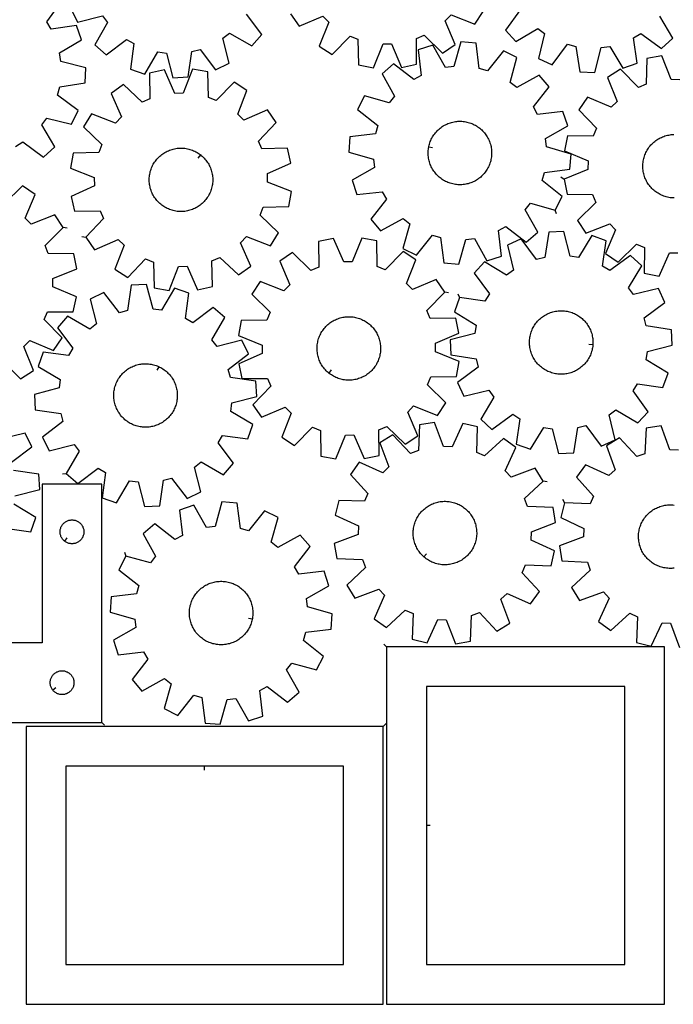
# Model space of a CAD drawing. Header units: millimetres. Extents: x 7 to 1243, y 7 to 1652.
# Tile 2 of 14: x 284 to 778, y 7 to 751. Entities that reach past the tile are written whole.
import ezdxf

# ---------------------------------------------------------------- set-up
doc = ezdxf.new("R2010")
doc.units = ezdxf.units.MM
doc.layers.add('CUT', color=7, linetype='CONTINUOUS', true_color=0x000000)
doc.layers.add('LEADIN', color=1, linetype='CONTINUOUS', true_color=0xff0000)

msp = doc.modelspace()

# ---------------------------------------------------------------- linework, layer by layer
at = {"layer": 'CUT'}
for points in [[(280.697165, 654.937399), (286.210251, 658.246262), (301.819994, 646.766788), (310.363207, 654.519142), (300.449271, 671.167153), (304.27645, 676.333911), (323.090977, 671.70185), (328.017179, 682.133437), (312.486979, 693.720295), (314.045599, 699.958355), (333.200568, 702.878896), (333.75979, 714.401602), (314.977657, 719.163312), (314.030432, 725.522986), (330.609673, 735.551504), (326.716778, 746.411101), (307.542122, 743.622736), (304.233259, 749.135822), (315.712733, 764.745565)], [(322.509952, 759.189176), (327.561821, 748.817865), (346.319014, 753.676891), (350.208335, 748.556747), (340.496251, 731.790178), (349.132498, 724.141603), (364.602416, 735.808824), (370.155074, 732.566807), (367.598567, 713.359863), (378.504401, 709.598449), (388.33189, 726.297638), (394.702543, 725.427315), (399.690818, 706.704079), (411.205926, 707.402469), (413.894839, 726.591324), (420.113613, 728.225194), (431.88725, 712.83611), (442.258561, 717.887979), (437.399535, 736.645172), (442.519679, 740.534493), (459.286248, 730.822409), (466.934823, 739.458656), (455.267602, 754.928574)], [(488.488193, 755.208608), (495.004355, 745.688886), (512.847797, 753.242295), (517.444974, 748.746891), (510.292849, 730.73885), (519.956037, 724.437401), (533.550664, 738.244231), (539.518218, 735.850282), (539.801895, 716.476023), (551.140977, 714.352185), (558.417129, 732.310471), (564.846555, 732.382435), (572.522846, 714.591511), (583.811549, 716.96862), (583.661499, 736.344375), (589.573974, 738.871296), (603.474234, 725.372215), (612.993956, 731.888377), (605.440548, 749.731819), (609.935951, 754.328996), (627.943992, 747.176871), (634.245441, 756.840059)], [(662.462031, 758.343886), (650.983141, 742.733713), (658.735814, 734.190791), (675.383455, 744.10535), (680.550356, 740.278364), (675.918999, 721.463663), (686.35077, 716.537852), (697.937047, 732.068486), (704.175165, 730.510099), (707.096424, 711.355239), (718.61915, 710.796449), (723.380158, 729.57876), (729.739796, 730.526223), (739.768934, 713.947357), (750.628385, 717.840658), (747.839303, 737.01521), (753.352265, 740.32428), (768.962438, 728.84539), (777.50536, 736.598064), (767.590801, 753.245704)], [(782.753189, 705.324285), (776.323774, 705.397147), (769.050129, 723.356449), (757.710751, 721.234195), (757.424368, 701.859975), (751.45648, 699.46686), (737.863781, 713.275588), (728.199713, 706.975488), (735.349323, 688.966449), (730.751519, 684.471687), (712.909132, 692.027588), (706.39164, 682.508776), (719.88878, 668.606631), (717.361033, 662.694509), (697.985299, 662.847265), (695.606614, 651.558894), (713.396465, 643.880118), (713.323603, 637.450703), (695.364302, 630.177058), (697.486556, 618.837679), (716.860776, 618.551297), (719.253891, 612.583409), (705.445163, 598.99071), (711.745262, 589.326642), (729.754301, 596.476252), (734.249063, 591.878448), (726.693163, 574.036061), (736.211974, 567.518569), (750.114119, 581.015709), (756.026241, 578.487962), (755.873486, 559.112228), (767.161857, 556.733543), (774.840633, 574.523394), (781.270048, 574.450532)], [(778.356665, 615.927878), (777.37827, 615.965804), (776.402236, 616.043607), (775.430188, 616.161155), (774.463744, 616.318254), (773.504511, 616.514643), (772.554087, 616.749993), (771.614054, 617.023915), (770.685976, 617.33595), (769.771398, 617.685582), (768.871842, 618.072226), (767.988805, 618.495241), (767.123758, 618.953921), (766.278139, 619.447504), (765.453356, 619.975167), (764.650782, 620.536033), (763.871754, 621.129168), (763.117566, 621.753585), (762.389476, 622.408245), (761.688693, 623.092057), (761.016386, 623.803885), (760.373673, 624.542542), (759.761624, 625.3068), (759.181256, 626.095387), (758.633538, 626.90699), (758.119379, 627.740258), (757.639635, 628.593805), (757.195106, 629.466209), (756.786531, 630.356019), (756.414591, 631.261753), (756.079903, 632.181905), (755.783025, 633.114943), (755.524452, 634.059313), (755.304614, 635.013444), (755.123876, 635.975748), (754.98254, 636.944623), (754.88084, 637.918457), (754.818946, 638.895629), (754.796961, 639.874511), (754.814922, 640.853477), (754.872799, 641.830894), (754.970494, 642.805138), (755.107847, 643.774586), (755.284627, 644.737625), (755.500542, 645.692652), (755.755231, 646.638077), (756.04827, 647.572327), (756.379173, 648.493846), (756.747387, 649.401102), (757.152301, 650.292584), (757.59324, 651.166808), (758.06947, 652.02232), (758.5802, 652.857694), (759.124578, 653.671542), (759.701698, 654.462508), (760.310601, 655.229275), (760.950273, 655.970569), (761.619648, 656.685154), (762.317613, 657.371841), (763.043007, 658.029488), (763.794621, 658.657), (764.571205, 659.253332), (765.371466, 659.817493), (766.194073, 660.348542), (767.037656, 660.845597), (767.900811, 661.307829), (768.782101, 661.73447), (769.68006, 662.124809), (770.593193, 662.478197), (771.519981, 662.794045), (772.45888, 663.071828), (773.408328, 663.311084), (774.366745, 663.511413), (775.332536, 663.672484), (776.304092, 663.794027), (777.279798, 663.875841), (778.258029, 663.917789)], [(270.917586, 493.10778), (284.531621, 479.320087), (294.185936, 485.635122), (287.008487, 503.633084), (291.599336, 508.13495), (309.453385, 500.606649), (315.95615, 510.135527), (302.43753, 524.016785), (304.956131, 529.932809), (324.332078, 529.810014), (326.693306, 541.10205), (308.891602, 548.753308), (308.954522, 555.182828), (326.902555, 562.484234), (324.762769, 573.820318), (305.388129, 574.076741), (302.985789, 580.040922), (316.773482, 593.654956), (310.458447, 603.309271), (292.460485, 596.131822), (287.958619, 600.722671), (295.48692, 618.576721), (285.958042, 625.079485), (272.076784, 611.560865)], [(781.695195, 425.220989), (775.271914, 425.511089), (768.609351, 443.705941), (757.204729, 441.968109), (756.263767, 422.614634), (750.218413, 420.424568), (737.100139, 434.684767), (727.228682, 428.71486), (733.7656, 410.474489), (729.018524, 406.137676), (711.441676, 414.292236), (704.606224, 404.999117), (717.625837, 390.648783), (714.899737, 384.825462), (695.540232, 385.632925), (692.78142, 374.431388), (710.301609, 366.155798), (710.011509, 359.732518), (691.816657, 353.069955), (693.554489, 341.665333), (712.907964, 340.724371), (715.09803, 334.679017), (700.837831, 321.560742), (706.807738, 311.689285), (725.048109, 318.226204), (729.384922, 313.479127), (721.230362, 295.90228), (730.523481, 289.066827), (744.873815, 302.08644), (750.697136, 299.36034), (749.889673, 280.000836), (761.09121, 277.242024), (769.3668, 294.762213), (775.79008, 294.472113), (782.452643, 276.27726)], [(277.585223, 416.204413), (293.042233, 427.888729), (288.050513, 438.289123), (269.265494, 433.538807)], [(280.235893, 390.777566), (298.987703, 395.657325), (298.356012, 407.176285), (279.183051, 409.97628)], [(272.954359, 366.271855), (292.146175, 363.604157), (295.970684, 374.488026), (279.32869, 384.412059)], [(778.55543, 336.18293), (777.581791, 336.079381), (776.604739, 336.015632), (775.625899, 335.991788), (774.646902, 336.00789), (773.669376, 336.06391), (772.694949, 336.159756), (771.725242, 336.295267), (770.761869, 336.470219), (769.806434, 336.684319), (768.860527, 336.937212), (767.925722, 337.228477), (767.003575, 337.557629), (766.095622, 337.92412), (765.203373, 338.327341), (764.328313, 338.766619), (763.471899, 339.241224), (762.635556, 339.750366), (761.820676, 340.293197), (761.028616, 340.868815), (760.260693, 341.476261), (759.518187, 342.114523), (758.802332, 342.782541), (758.11432, 343.479201), (757.455297, 344.203344), (756.826359, 344.953765), (756.228553, 345.729215), (755.662874, 346.528404), (755.130263, 347.350001), (754.631608, 348.192638), (754.167737, 349.054914), (753.739424, 349.935392), (753.34738, 350.832609), (752.992259, 351.745069), (752.674651, 352.671255), (752.395086, 353.609625), (752.154028, 354.558617), (751.951879, 355.516652), (751.788974, 356.482135), (751.665586, 357.453459), (751.58192, 358.429008), (751.538114, 359.407157), (751.534243, 360.386279), (751.570311, 361.364745), (751.64626, 362.340924), (751.761962, 363.313194), (751.917226, 364.279935), (752.111793, 365.239539), (752.345338, 366.190408), (752.617474, 367.130959), (752.927747, 368.059628), (753.27564, 368.974868), (753.660576, 369.875157), (754.081913, 370.758996), (754.53895, 371.624913), (755.030926, 372.471467), (755.557022, 373.297251), (756.116363, 374.100888), (756.708018, 374.881042), (757.331002, 375.636413), (757.984277, 376.365746), (758.666758, 377.067825), (759.377307, 377.741483), (760.114743, 378.385597), (760.877838, 378.999097), (761.665321, 379.580961), (762.475882, 380.13022), (763.308173, 380.64596), (764.160806, 381.127323), (765.032365, 381.573508), (765.921397, 381.983772), (766.826424, 382.357432), (767.745939, 382.693866), (768.678411, 382.992515), (769.622288, 383.252881), (770.576, 383.474531), (771.537959, 383.657096), (772.506564, 383.800272), (773.480203, 383.90382), (774.457256, 383.96757), (775.436095, 383.991413), (776.415092, 383.975311), (777.392618, 383.919291), (778.367046, 383.823446)]]:
    msp.add_lwpolyline(points, dxfattribs=at)
for points in [[(688.624908, 606.780687), (693.854188, 617.063688), (678.669621, 629.099939), (680.410075, 635.289729), (699.642289, 637.648621), (700.538381, 649.150034), (681.903596, 654.459198), (681.142836, 660.843861), (698.008375, 670.383043), (694.434856, 681.351882), (675.186831, 679.125686), (672.040675, 684.733216), (683.971915, 700.000434), (676.472821, 708.766793), (659.541892, 699.344156), (654.489314, 703.320856), (659.669832, 721.991814), (649.386832, 727.221094), (637.350581, 712.036527), (631.16079, 713.776981), (628.801898, 733.009195), (617.300485, 733.905286), (611.991322, 715.270502), (605.606658, 714.509741), (596.067476, 731.375281), (585.098637, 727.801762), (587.324833, 708.553736), (581.717303, 705.40758), (566.450086, 717.338821), (557.683727, 709.839726), (567.106364, 692.908798), (563.129663, 687.85622), (544.458706, 693.036738), (539.229425, 682.753737), (554.413992, 670.717486), (552.673538, 664.527696), (533.441324, 662.168804), (532.545233, 650.667391), (551.180018, 645.358227), (551.940778, 638.973564), (535.075238, 629.434382), (538.648758, 618.465543), (557.896783, 620.691739), (561.042939, 615.084209), (549.111699, 599.816991), (556.610793, 591.050632), (573.541721, 600.473269), (578.594299, 596.496569), (573.413782, 577.825611), (583.696782, 572.596331), (595.733033, 587.780898), (601.922824, 586.040444), (604.281716, 566.80823), (615.783128, 565.912139), (621.092292, 584.546923), (627.476956, 585.307684), (637.016137, 568.442144), (647.984976, 572.015663), (645.758781, 591.263689), (651.366311, 594.409845), (666.633528, 582.478604), (675.399887, 589.977699), (665.97725, 606.908627), (669.95395, 611.961205)], [(333.783985, 586.28295), (340.404872, 576.835764), (358.163817, 584.585749), (362.810354, 580.141384), (355.85752, 562.055464), (365.589703, 555.861105), (379.031038, 569.817212), (385.024664, 567.489307), (385.522265, 548.119361), (396.884108, 546.120866), (403.961511, 564.158404), (410.38975, 564.301361), (418.262031, 546.596288), (429.523796, 549.097908), (429.159798, 568.470825), (435.044008, 571.06288), (449.092486, 557.718117), (458.539672, 564.339004), (450.789686, 582.097949), (455.234051, 586.744486), (473.319972, 579.791652), (479.51433, 589.523836), (465.558223, 602.965171), (467.886128, 608.958796), (487.256074, 609.456397), (489.25457, 620.81824), (471.217032, 627.895644), (471.074075, 634.323882), (488.779148, 642.196163), (486.277528, 653.457929), (466.90461, 653.09393), (464.312555, 658.978141), (477.657318, 673.026618), (471.036431, 682.473804), (453.277486, 674.723819), (448.630949, 679.168184), (455.583783, 697.254104), (445.8516, 703.448462), (432.410265, 689.492355), (426.416639, 691.820261), (425.919038, 711.190207), (414.557195, 713.188702), (407.479792, 695.151164), (401.051553, 695.008207), (393.179272, 712.71328), (381.917507, 710.21166), (382.281505, 690.838743), (376.397295, 688.246687), (362.348817, 701.591451), (352.901631, 694.970564), (360.651617, 677.211618), (356.207252, 672.565081), (338.121331, 679.517915), (331.926973, 669.785732), (345.88308, 656.344397), (343.555175, 650.350771), (324.185229, 649.853171), (322.186733, 638.491327), (340.224271, 631.413924), (340.367228, 624.985685), (322.662155, 617.113405), (325.163775, 605.851639), (344.536693, 606.215638), (347.128748, 600.331427)], [(592.952795, 654.304032), (593.042472, 654.785314), (593.260937, 655.73976), (593.518152, 656.684501), (593.813687, 657.617965), (594.147051, 658.538597), (594.517689, 659.444866), (594.924983, 660.335262), (595.368257, 661.208305), (595.846772, 662.062541), (596.359732, 662.896548), (596.906283, 663.708937), (597.485515, 664.498358), (598.096465, 665.263496), (598.738115, 666.003077), (599.409398, 666.715871), (600.109196, 667.40069), (600.836344, 668.056396), (601.589632, 668.681898), (602.367807, 669.276153), (603.169573, 669.838172), (603.993596, 670.367022), (604.838504, 670.86182), (605.702891, 671.321744), (606.585319, 671.746028), (607.484318, 672.133966), (608.398392, 672.484912), (609.32602, 672.798283), (610.265659, 673.073556), (611.215743, 673.310273), (612.174692, 673.508041), (613.140909, 673.66653), (614.112787, 673.785477), (615.088708, 673.864683), (616.067048, 673.904016), (617.046177, 673.903412), (618.024467, 673.862871), (619.00029, 673.782461), (619.97202, 673.662315), (620.938041, 673.502634), (621.896746, 673.303683), (622.846537, 673.065793), (623.785835, 672.789361), (624.713076, 672.474846), (625.626716, 672.122772), (626.525236, 671.733724), (627.407139, 671.308352), (628.270958, 670.847361), (629.115255, 670.351521), (629.938624, 669.821655), (630.739696, 669.258646), (631.517137, 668.663431), (632.269653, 668.037001), (632.995992, 667.380398), (633.694944, 666.694715), (634.365346, 665.981094), (635.006083, 665.240721), (635.616088, 664.47483), (636.194346, 663.684695), (636.739894, 662.871632), (637.251824, 662.036993), (637.729285, 661.182167), (638.171481, 660.308578), (638.577676, 659.417679), (638.947195, 658.510954), (639.279423, 657.589911), (639.573806, 656.656084), (639.829854, 655.711026), (640.047142, 654.756311), (640.225308, 653.793527), (640.364054, 652.824278), (640.463151, 651.850175), (640.522433, 650.872842), (640.541802, 649.893904), (640.521225, 648.91499), (640.460737, 647.937731), (640.360438, 646.963751), (640.220496, 645.994674), (640.041142, 645.032111), (639.822676, 644.077665), (639.565462, 643.132924), (639.269926, 642.19946), (638.936563, 641.278828), (638.565925, 640.372559), (638.15863, 639.482163), (637.715356, 638.60912), (637.236841, 637.754884), (636.723882, 636.920877), (636.177331, 636.108488), (635.598098, 635.319067), (634.987149, 634.553929), (634.345498, 633.814348), (633.674216, 633.101554), (632.974418, 632.416735), (632.24727, 631.761028), (631.493981, 631.135527), (630.715806, 630.541272), (629.91404, 629.979253), (629.090017, 629.450403), (628.245109, 628.955605), (627.380722, 628.495681), (626.498295, 628.071397), (625.599296, 627.683459), (624.685221, 627.332513), (623.757593, 627.019142), (622.817955, 626.743869), (621.867871, 626.507152), (620.908922, 626.309384), (619.942704, 626.150895), (618.970826, 626.031948), (617.994905, 625.952742), (617.016566, 625.913409), (616.037436, 625.914013), (615.059146, 625.954554), (614.083324, 626.034964), (613.111593, 626.15511), (612.145572, 626.314791), (611.186868, 626.513742), (610.237077, 626.751632), (609.297779, 627.028064), (608.370538, 627.342579), (607.456897, 627.694653), (606.558378, 628.083701), (605.676475, 628.509073), (604.812656, 628.970064), (603.968359, 629.465904), (603.144989, 629.99577), (602.343917, 630.558779), (601.566476, 631.153994), (600.81396, 631.780424), (600.087622, 632.437027), (599.38867, 633.12271), (598.718267, 633.836331), (598.07753, 634.576704), (597.467525, 635.342595), (596.889268, 636.13273), (596.34372, 636.945793), (595.831789, 637.780432), (595.354329, 638.635258), (594.912133, 639.508847), (594.505937, 640.399746), (594.136418, 641.306471), (593.804191, 642.227514), (593.509808, 643.161341), (593.253759, 644.106399), (593.036471, 645.061114), (592.858306, 646.023898), (592.719559, 646.993147), (592.620462, 647.96725), (592.56118, 648.944583), (592.541811, 649.923521), (592.562388, 650.902435), (592.622876, 651.879694), (592.723175, 652.853673), (592.863118, 653.822751)], [(420.682741, 648.41368), (421.065475, 648.108412), (421.805402, 647.467161), (422.518558, 646.796264), (423.203756, 646.096835), (423.859854, 645.370041), (424.485762, 644.617091), (425.080437, 643.839237), (425.64289, 643.037774), (426.172184, 642.214037), (426.667438, 641.369396), (427.127829, 640.505257), (427.552589, 639.623059), (427.941012, 638.724269), (428.292452, 637.810385), (428.606323, 636.882926), (428.882103, 635.943436), (429.119334, 634.99348), (429.317619, 634.034638), (429.47663, 633.068506), (429.596101, 632.096693), (429.675834, 631.120815), (429.715695, 630.142497), (429.71562, 629.163367), (429.675607, 628.185055), (429.595724, 627.209189), (429.476102, 626.237394), (429.316943, 625.271287), (429.118509, 624.312475), (428.881132, 623.362556), (428.605207, 622.423109), (428.291193, 621.495698), (427.939612, 620.581868), (427.55105, 619.683138), (427.126153, 618.801006), (426.665629, 617.936938), (426.170244, 617.092374), (425.640823, 616.268718), (425.078247, 615.467342), (424.483452, 614.68958), (423.857428, 613.936726), (423.201217, 613.210033), (422.515912, 612.510711), (421.802652, 611.839923), (421.062626, 611.198787), (420.297064, 610.588369), (419.507242, 610.009684), (418.694473, 609.463698), (417.86011, 608.951317), (417.005542, 608.473395), (416.132192, 608.030727), (415.241513, 607.624051), (414.334987, 607.254042), (413.414124, 606.921318), (412.480455, 606.626431), (411.535536, 606.369872), (410.580938, 606.152069), (409.618251, 605.973384), (408.649076, 605.834114), (407.675028, 605.734491), (406.697727, 605.674681), (405.718799, 605.654784), (404.739874, 605.674832), (403.762582, 605.734793), (402.788549, 605.834566), (401.819396, 605.973986), (400.856737, 606.152819), (399.902172, 606.37077), (398.957293, 606.627474), (398.02367, 606.922506), (397.102858, 607.255372), (396.196389, 607.625521), (395.305773, 608.032335), (394.432491, 608.475137), (393.577997, 608.953191), (392.743713, 609.465701), (391.931029, 610.011813), (391.141295, 610.590619), (390.375828, 611.201156), (389.635901, 611.842406), (388.922745, 612.513304), (388.237547, 613.212732), (387.581449, 613.939526), (386.955541, 614.692477), (386.360866, 615.470331), (385.798413, 616.271794), (385.269119, 617.095531), (384.773865, 617.940172), (384.313474, 618.80431), (383.888714, 619.686509), (383.500291, 620.585298), (383.148851, 621.499183), (382.83498, 622.426642), (382.5592, 623.366131), (382.321969, 624.316088), (382.123684, 625.27493), (381.964673, 626.241061), (381.845202, 627.212875), (381.765469, 628.188753), (381.725608, 629.167071), (381.725683, 630.146201), (381.765696, 631.124513), (381.845579, 632.100378), (381.965201, 633.072174), (382.12436, 634.038281), (382.322794, 634.997092), (382.560171, 635.947012), (382.836096, 636.886459), (383.15011, 637.813869), (383.501691, 638.7277), (383.890253, 639.626429), (384.31515, 640.508562), (384.775674, 641.37263), (385.271059, 642.217194), (385.80048, 643.04085), (386.363056, 643.842225), (386.957851, 644.619987), (387.583875, 645.372841), (388.240086, 646.099534), (388.925391, 646.798857), (389.638651, 647.469644), (390.378677, 648.110781), (391.144239, 648.721199), (391.934061, 649.299883), (392.74683, 649.84587), (393.581193, 650.358251), (394.435761, 650.836173), (395.309111, 651.27884), (396.19979, 651.685517), (397.106316, 652.055525), (398.027179, 652.38825), (398.960848, 652.683137), (399.905767, 652.939696), (400.860365, 653.157499), (401.823052, 653.336184), (402.792227, 653.475454), (403.766275, 653.575077), (404.743576, 653.634886), (405.722504, 653.654784), (406.701429, 653.634735), (407.678721, 653.574775), (408.652754, 653.475002), (409.621907, 653.335582), (410.584566, 653.156748), (411.539131, 652.938798), (412.48401, 652.682093), (413.417633, 652.387062), (414.338445, 652.054195), (415.244914, 651.684047), (416.13553, 651.277233), (417.008812, 650.83443), (417.863306, 650.356377), (418.69759, 649.843867), (419.510274, 649.297755), (420.300008, 648.718949)], [(616.306303, 540.760408), (612.366802, 529.917632), (628.902819, 519.817999), (627.928288, 513.462452), (609.125876, 508.781454), (609.635603, 497.256453), (628.777852, 494.253669), (630.309665, 488.008972), (614.729842, 476.488923), (619.611195, 466.036274), (638.445443, 470.587484), (642.250396, 465.404337), (632.265049, 448.799059), (640.774886, 441.010084), (656.43379, 452.422408), (661.932613, 449.089897), (659.061919, 429.927393), (669.904696, 425.987892), (680.004329, 442.523908), (686.359876, 441.549377), (691.040874, 422.746966), (702.565874, 423.256693), (705.568659, 442.398942), (711.813356, 443.930755), (723.333405, 428.350932), (733.786054, 433.232285), (729.234843, 452.066533), (734.417991, 455.871486), (751.023269, 445.886139), (758.812244, 454.395976), (747.39992, 470.05488), (750.732431, 475.553703), (769.894935, 472.683009), (773.834436, 483.525786), (757.298419, 493.625419), (758.27295, 499.980966), (777.075362, 504.661963), (776.565635, 516.186964), (757.423386, 519.189749), (755.891573, 525.434446), (771.471396, 536.954495), (766.590043, 547.407144), (747.755795, 542.855933), (743.950842, 548.039081), (753.936189, 564.644359), (745.426352, 572.433334), (729.767448, 561.021009), (724.268625, 564.353521), (727.139319, 583.516025), (716.296542, 587.455526), (706.196909, 570.919509), (699.841362, 571.89404), (695.160365, 590.696452), (683.635364, 590.186725), (680.632579, 571.044476), (674.387882, 569.512663), (662.867833, 585.092486), (652.415184, 580.211133), (656.966395, 561.376885), (651.783247, 557.571932), (635.177969, 567.557279), (627.388994, 559.047442), (638.801318, 543.388538), (635.468807, 537.889715)], [(605.034051, 544.718946), (598.526475, 554.244539), (580.67623, 546.70722), (576.083108, 551.206766), (583.251465, 569.208352), (573.593962, 575.51851), (559.986893, 561.723942), (554.0215, 564.123269), (553.75529, 583.497777), (542.418127, 585.631836), (535.125787, 567.680118), (528.6963, 567.61395), (521.036051, 585.411787), (509.745209, 583.044856), (509.877791, 563.668973), (503.96304, 561.147384), (490.074956, 574.658991), (480.549363, 568.151414), (488.086682, 550.301169), (483.587136, 545.708047), (465.58555, 552.876405), (459.275392, 543.218901), (473.06996, 529.611832), (470.670633, 523.646439), (451.296125, 523.380229), (449.162066, 512.043066), (467.113784, 504.750727), (467.179952, 498.321239), (449.382115, 490.66099), (451.749046, 479.370148), (471.124929, 479.50273), (473.646518, 473.58798), (460.134911, 459.699895), (466.642488, 450.174303), (484.492733, 457.711622), (489.085855, 453.212075), (481.917497, 435.21049), (491.575001, 428.900332), (505.182069, 442.694899), (511.147463, 440.295572), (511.413673, 420.921064), (522.750835, 418.787005), (530.043175, 436.738724), (536.472663, 436.804891), (544.132912, 419.007054), (555.423753, 421.373985), (555.291172, 440.749868), (561.205922, 443.271457), (575.094007, 429.75985), (584.619599, 436.267427), (577.08228, 454.117672), (581.581827, 458.710794), (599.583412, 451.542437), (605.89357, 461.19994), (592.099002, 474.807009), (594.49833, 480.772402), (613.872837, 481.038612), (616.006897, 492.375775), (598.055178, 499.668115), (597.98901, 506.097602), (615.786847, 513.757851), (613.419917, 525.048693), (594.044034, 524.916111), (591.522444, 530.830862)], [(319.063284, 407.745805), (327.699994, 400.097753), (343.169205, 411.765911), (348.72206, 408.524231), (346.166716, 389.317132), (357.072779, 385.556379), (366.899256, 402.256163), (373.269962, 401.386226), (378.259371, 382.663293), (389.774437, 383.36238), (392.462186, 402.551398), (398.680862, 404.185645), (410.455431, 388.797275), (420.826436, 393.849772), (415.966274, 412.60667), (421.086182, 416.496302), (437.853339, 406.785234), (445.501391, 415.421944), (433.833232, 430.891155), (437.074913, 436.44401), (456.282012, 433.888666), (460.042765, 444.794729), (443.342981, 454.621206), (444.212918, 460.991912), (462.935851, 465.981321), (462.236764, 477.496387), (443.047745, 480.184136), (441.413499, 486.402812), (456.801869, 498.177381), (451.749372, 508.548386), (432.992473, 503.688224), (429.102842, 508.808132), (438.81391, 525.575289), (430.1772, 533.223341), (414.707989, 521.555182), (409.155134, 524.796863), (411.710478, 544.003962), (400.804415, 547.764715), (390.977938, 531.064931), (384.607232, 531.934868), (379.617823, 550.657801), (368.102757, 549.958714), (365.415007, 530.769695), (359.196332, 529.135449), (347.421763, 544.523819), (337.050758, 539.471322), (341.91092, 520.714423), (336.791012, 516.824792), (320.023855, 526.53586), (312.375803, 517.89915), (324.043961, 502.429939), (320.802281, 496.877084), (301.595182, 499.432427), (297.834429, 488.526365), (314.534213, 478.699888), (313.664276, 472.329182), (294.941343, 467.339773), (295.64043, 455.824707), (314.829448, 453.136957), (316.463695, 446.918282), (301.075325, 435.143713), (306.127822, 424.772708), (324.88472, 429.63287), (328.774352, 424.512962)], [(717.04913, 505.228669), (717.018667, 504.740053), (716.917934, 503.766119), (716.777559, 502.797104), (716.597776, 501.834621), (716.378884, 500.880272), (716.121248, 499.935646), (715.825296, 499.002314), (715.491521, 498.081831), (715.120479, 497.175728), (714.712787, 496.285513), (714.269124, 495.412668), (713.790228, 494.558646), (713.276896, 493.724869), (712.729982, 492.912723), (712.150398, 492.123561), (711.539107, 491.358696), (710.897127, 490.619401), (710.225526, 489.906907), (709.525423, 489.2224), (708.797982, 488.567018), (708.044414, 487.941853), (707.265974, 487.347945), (706.463957, 486.786283), (705.639699, 486.257802), (704.79457, 485.763381), (703.929977, 485.303843), (703.047361, 484.879952), (702.148189, 484.492416), (701.233958, 484.141877), (700.30619, 483.828921), (699.366429, 483.554067), (698.416239, 483.317774), (697.457202, 483.120434), (696.490914, 482.962376), (695.518983, 482.843863), (694.543027, 482.765093), (693.56467, 482.726196), (692.585541, 482.727237), (691.607269, 482.768214), (690.631482, 482.84906), (689.659806, 482.969639), (688.693856, 483.129752), (687.73524, 483.329131), (686.785555, 483.567444), (685.846381, 483.844296), (684.919281, 484.159224), (684.005797, 484.511706), (683.107451, 484.901154), (682.225738, 485.326921), (681.362125, 485.788296), (680.51805, 486.284514), (679.694917, 486.814747), (678.894096, 487.378113), (678.116921, 487.973675), (677.364684, 488.600441), (676.638639, 489.257368), (675.939993, 489.943363), (675.269909, 490.657283), (674.629502, 491.397941), (674.019839, 492.164105), (673.441934, 492.954498), (672.896749, 493.767805), (672.385191, 494.602672), (671.908112, 495.457711), (671.466306, 496.331497), (671.060508, 497.222577), (670.691394, 498.129467), (670.359577, 499.050658), (670.065611, 499.984617), (669.809984, 500.929789), (669.593123, 501.884601), (669.415387, 502.847464), (669.277073, 503.816775), (669.178411, 504.790921), (669.119565, 505.768281), (669.100633, 506.747228), (669.121646, 507.726132), (669.182571, 508.703365), (669.283304, 509.677299), (669.423679, 510.646314), (669.603462, 511.608797), (669.822354, 512.563145), (670.07999, 513.507772), (670.375942, 514.441103), (670.709717, 515.361587), (671.080759, 516.26769), (671.488451, 517.157905), (671.932114, 518.030749), (672.41101, 518.884771), (672.924342, 519.718549), (673.471256, 520.530695), (674.05084, 521.319857), (674.662131, 522.084722), (675.304111, 522.824017), (675.975712, 523.536511), (676.675815, 524.221018), (677.403256, 524.8764), (678.156824, 525.501565), (678.935264, 526.095472), (679.737281, 526.657134), (680.561539, 527.185616), (681.406668, 527.680037), (682.271261, 528.139575), (683.153877, 528.563465), (684.053049, 528.951002), (684.96728, 529.301541), (685.895048, 529.614497), (686.834809, 529.889351), (687.784999, 530.125644), (688.744036, 530.322984), (689.710324, 530.481042), (690.682255, 530.599555), (691.658211, 530.678325), (692.636568, 530.717222), (693.615697, 530.716181), (694.593969, 530.675204), (695.569756, 530.594358), (696.541433, 530.473778), (697.507382, 530.313666), (698.465998, 530.114287), (699.415683, 529.875974), (700.354857, 529.599122), (701.281957, 529.284193), (702.195441, 528.931712), (703.093787, 528.542263), (703.9755, 528.116497), (704.839113, 527.655121), (705.683188, 527.158904), (706.506322, 526.628671), (707.307142, 526.065305), (708.084317, 525.469743), (708.836554, 524.842977), (709.562599, 524.18605), (710.261245, 523.500055), (710.931329, 522.786135), (711.571736, 522.045476), (712.181399, 521.279313), (712.759304, 520.48892), (713.304489, 519.675613), (713.816047, 518.840746), (714.293126, 517.985707), (714.734932, 517.111921), (715.14073, 516.220841), (715.509844, 515.313951), (715.841661, 514.39276), (716.135627, 513.458801), (716.391254, 512.513629), (716.608115, 511.558817), (716.785851, 510.595954), (716.924165, 509.626643), (717.022828, 508.652496), (717.081674, 507.675137), (717.100605, 506.69619), (717.079592, 505.717286)], [(517.399402, 483.63057), (517.020341, 483.940388), (516.288126, 484.590431), (515.583034, 485.269799), (514.906239, 485.977361), (514.258868, 486.71194), (513.641999, 487.472312), (513.056657, 488.257214), (512.503817, 489.065337), (511.9844, 489.895337), (511.499269, 490.745833), (511.049233, 491.615409), (510.63504, 492.502618), (510.257379, 493.405983), (509.91688, 494.324), (509.614109, 495.255142), (509.34957, 496.197858), (509.123703, 497.15058), (508.936884, 498.111722), (508.789424, 499.079684), (508.681569, 500.052855), (508.613497, 501.029616), (508.585324, 502.008341), (508.597094, 502.9874), (508.648789, 503.965164), (508.740322, 504.940006), (508.871542, 505.910303), (509.04223, 506.87444), (509.252101, 507.830813), (509.500807, 508.77783), (509.787934, 509.713914), (510.113003, 510.637508), (510.475473, 511.547074), (510.874742, 512.441098), (511.310144, 513.318093), (511.780956, 514.176598), (512.286393, 515.015185), (512.825614, 515.832459), (513.397722, 516.627058), (514.001764, 517.39766), (514.636736, 518.142983), (515.301579, 518.861787), (515.995188, 519.552874), (516.716409, 520.215094), (517.46404, 520.847346), (518.236838, 521.448577), (519.033516, 522.017786), (519.852749, 522.554027), (520.693172, 523.056405), (521.553387, 523.524086), (522.431962, 523.956291), (523.327435, 524.3523), (524.238315, 524.711454), (525.163087, 525.033156), (526.100211, 525.316871), (527.048128, 525.562125), (528.005259, 525.768511), (528.970012, 525.935685), (529.94078, 526.063369), (530.915949, 526.15135), (531.893895, 526.199483), (532.872991, 526.207686), (533.851606, 526.175947), (534.828112, 526.104318), (535.800884, 525.992918), (536.768303, 525.841933), (537.728758, 525.651614), (538.68065, 525.422277), (539.622397, 525.154306), (540.552429, 524.848144), (541.4692, 524.504303), (542.371183, 524.123354), (543.256877, 523.705931), (544.124807, 523.25273), (544.97353, 522.764504), (545.801633, 522.242067), (546.607737, 521.686286), (547.3905, 521.098089), (548.148621, 520.478453), (548.880836, 519.82841), (549.585928, 519.149043), (550.262723, 518.441481), (550.910094, 517.706902), (551.526964, 516.946529), (552.112305, 516.161628), (552.665145, 515.353504), (553.184563, 514.523504), (553.669693, 513.673008), (554.11973, 512.803432), (554.533923, 511.916223), (554.911583, 511.012858), (555.252082, 510.094841), (555.554853, 509.1637), (555.819393, 508.220983), (556.04526, 507.268261), (556.232079, 506.307119), (556.379538, 505.339157), (556.487394, 504.365986), (556.555465, 503.389225), (556.583639, 502.410501), (556.571868, 501.431442), (556.520173, 500.453677), (556.42864, 499.478836), (556.29742, 498.508538), (556.126732, 497.544401), (555.916861, 496.588028), (555.668155, 495.641012), (555.381029, 494.704927), (555.05596, 493.781334), (554.693489, 492.871768), (554.29422, 491.977743), (553.858818, 491.100749), (553.388006, 490.242243), (552.882569, 489.403656), (552.343348, 488.586382), (551.77124, 487.791783), (551.167198, 487.021181), (550.532227, 486.275858), (549.867383, 485.557055), (549.173774, 484.865967), (548.452553, 484.203747), (547.704922, 483.571495), (546.932124, 482.970264), (546.135446, 482.401055), (545.316214, 481.864815), (544.475791, 481.362436), (543.615576, 480.894755), (542.737, 480.462551), (541.841527, 480.066542), (540.930647, 479.707387), (540.005875, 479.385685), (539.068751, 479.101971), (538.120835, 478.856717), (537.163704, 478.650331), (536.198951, 478.483156), (535.228182, 478.355472), (534.253013, 478.267491), (533.275067, 478.219358), (532.295972, 478.211155), (531.317356, 478.242894), (530.34085, 478.314523), (529.368078, 478.425923), (528.40066, 478.576908), (527.440205, 478.767227), (526.488312, 478.996564), (525.546566, 479.264536), (524.616533, 479.570697), (523.699763, 479.914538), (522.79778, 480.295487), (521.912086, 480.71291), (521.044155, 481.166111), (520.195432, 481.654337), (519.36733, 482.176775), (518.561226, 482.732555), (517.778462, 483.320752)], [(389.126987, 488.385119), (389.570228, 488.177248), (390.439017, 487.725692), (391.288663, 487.239076), (392.117755, 486.718209), (392.924911, 486.163957), (393.708788, 485.577245), (394.468081, 484.959047), (395.201528, 484.310393), (395.907906, 483.632363), (396.586041, 482.926085), (397.234803, 482.192735), (397.853113, 481.433532), (398.439941, 480.649742), (398.994311, 479.842668), (399.515301, 479.013653), (400.002043, 478.164078), (400.453727, 477.295357), (400.869601, 476.408935), (401.248973, 475.506288), (401.591211, 474.588918), (401.895747, 473.658352), (402.162072, 472.716138), (402.389745, 471.763846), (402.578385, 470.80306), (402.727679, 469.835379), (402.837379, 468.862414), (402.907301, 467.885784), (402.93733, 466.907115), (402.927416, 465.928035), (402.877574, 464.950175), (402.787888, 463.975161), (402.658508, 463.004617), (402.489648, 462.040158), (402.28159, 461.083389), (402.034679, 460.135903), (401.749328, 459.199276), (401.42601, 458.275068), (401.065264, 457.364816), (400.66769, 456.470037), (400.233951, 455.592218), (399.764767, 454.732822), (399.260921, 453.893278), (398.72325, 453.074984), (398.152649, 452.279302), (397.550068, 451.507556), (396.916511, 450.761031), (396.253031, 450.040969), (395.560733, 449.348568), (394.840769, 448.684982), (394.094337, 448.051314), (393.32268, 447.44862), (392.527082, 446.877901), (391.708868, 446.340109), (390.869398, 445.836139), (390.010071, 445.366828), (389.132317, 444.932959), (388.237596, 444.535253), (387.327398, 444.174373), (386.403238, 443.850919), (385.466653, 443.565429), (384.519203, 443.318378), (383.562465, 443.110179), (382.598031, 442.941176), (381.627506, 442.811652), (380.652506, 442.721823), (379.674653, 442.671837), (378.695574, 442.661777), (377.716901, 442.691662), (376.740261, 442.76144), (375.767279, 442.870996), (374.799576, 443.020147), (373.838762, 443.208645), (372.886436, 443.436177), (371.944184, 443.702363), (371.013573, 444.006762), (370.096152, 444.348865), (369.193449, 444.728103), (368.306965, 445.143846), (367.438177, 445.595402), (366.58853, 446.082018), (365.759439, 446.602885), (364.952283, 447.157136), (364.168406, 447.743849), (363.409112, 448.362047), (362.675666, 449.0107), (361.969288, 449.688731), (361.291153, 450.395009), (360.642391, 451.128359), (360.024081, 451.887561), (359.437253, 452.671352), (358.882882, 453.478426), (358.361893, 454.30744), (357.875151, 455.157015), (357.423467, 456.025737), (357.007593, 456.912159), (356.628221, 457.814806), (356.285983, 458.732176), (355.981447, 459.662742), (355.715121, 460.604955), (355.487449, 461.557248), (355.298809, 462.518034), (355.149515, 463.485715), (355.039815, 464.45868), (354.969892, 465.43531), (354.939864, 466.413979), (354.949778, 467.393059), (354.99962, 468.370919), (355.089305, 469.345933), (355.218686, 470.316477), (355.387546, 471.280936), (355.595604, 472.237705), (355.842515, 473.185191), (356.127866, 474.121818), (356.451184, 475.046026), (356.81193, 475.956278), (357.209503, 476.851057), (357.643243, 477.728876), (358.112426, 478.588272), (358.616273, 479.427816), (359.153944, 480.24611), (359.724545, 481.041792), (360.327125, 481.813538), (360.960683, 482.560063), (361.624163, 483.280125), (362.316461, 483.972525), (363.036425, 484.636112), (363.782857, 485.26978), (364.554514, 485.872474), (365.350112, 486.443192), (366.168326, 486.980984), (367.007795, 487.484955), (367.867122, 487.954265), (368.744877, 488.388135), (369.639598, 488.78584), (370.549796, 489.146721), (371.473956, 489.470175), (372.410541, 489.755665), (373.35799, 490.002715), (374.314729, 490.210915), (375.279163, 490.379918), (376.249688, 490.509441), (377.224688, 490.599271), (378.202541, 490.649257), (379.181619, 490.659316), (380.160293, 490.629432), (381.136933, 490.559654), (382.109915, 490.450098), (383.077618, 490.300947), (384.038432, 490.112448), (384.990757, 489.884917), (385.93301, 489.61873), (386.863621, 489.314332), (387.781042, 488.972229), (388.683745, 488.592991)], [(679.472239, 401.967079), (673.389086, 411.769156), (655.225178, 405.022685), (650.834003, 409.719521), (658.785676, 427.38908), (649.414483, 434.117096), (635.214983, 420.933143), (629.360665, 423.592024), (629.945206, 442.959542), (618.712651, 445.589218), (610.639304, 427.97492), (604.21311, 428.191055), (597.341527, 446.308002), (585.957667, 444.438994), (585.239566, 425.075968), (579.219826, 422.816453), (565.938255, 436.924689), (556.136178, 430.841535), (562.882649, 412.677628), (558.185813, 408.286452), (540.516254, 416.238126), (533.788238, 406.866932), (546.972191, 392.667432), (544.31331, 386.813114), (524.945792, 387.397655), (522.316116, 376.165101), (539.930414, 368.091754), (539.714279, 361.665559), (521.597332, 354.793976), (523.46634, 343.410116), (542.829366, 342.692016), (545.088881, 336.672275), (530.980645, 323.390705), (537.063799, 313.588628), (555.227707, 320.335099), (559.618882, 315.638262), (551.667208, 297.968704), (561.038402, 291.240687), (575.237902, 304.42464), (581.09222, 301.765759), (580.507679, 282.398242), (591.740233, 279.768566), (599.813581, 297.382863), (606.239775, 297.166728), (613.111358, 279.049781), (624.495218, 280.91879), (625.213318, 300.281815), (631.233059, 302.54133), (644.514629, 288.433095), (654.316706, 294.516248), (647.570236, 312.680156), (652.267072, 317.071331), (669.93663, 309.119658), (676.664647, 318.490851), (663.480694, 332.690351), (666.139575, 338.544669), (685.507092, 337.960129), (688.136768, 349.192683), (670.522471, 357.26603), (670.738606, 363.692224), (688.855553, 370.563807), (686.986544, 381.947667), (667.623519, 382.665768), (665.364004, 388.685509)], [(345.849042, 219.607173), (345.849042, 399.607173), (300.849042, 399.607173), (300.849042, 279.607173), (195.849042, 279.607173), (195.849042, 219.607173)], [(363.938884, 345.26643), (358.723971, 334.976136), (373.925335, 322.961105), (372.193528, 316.76889), (352.964628, 314.383137), (352.084602, 302.880485), (370.726784, 297.597354), (371.496461, 291.213759), (354.644262, 281.65103), (358.233099, 270.687193), (377.477995, 272.940271), (380.631981, 267.337141), (368.722077, 252.053274), (376.233408, 243.297397), (393.151159, 252.743673), (398.209286, 248.774034), (393.054852, 230.095859), (403.345146, 224.880946), (415.360177, 240.08231), (421.552392, 238.350503), (423.938145, 219.121603), (435.440797, 218.241577), (440.723928, 236.883759), (447.107523, 237.653436), (456.670252, 220.801237), (467.634089, 224.390073), (465.381011, 243.63497), (470.984141, 246.788955), (486.268008, 234.879051), (495.023885, 242.390383), (485.577609, 259.308133), (489.547248, 264.366261), (508.225423, 259.211827), (513.440336, 269.502121), (498.238972, 281.517151), (499.970779, 287.709367), (519.199679, 290.095119), (520.079705, 301.597772), (501.437523, 306.880903), (500.667846, 313.264498), (517.520045, 322.827227), (513.931209, 333.791064), (494.686312, 331.537986), (491.532327, 337.141116), (503.442231, 352.424983), (495.930899, 361.180859), (479.013149, 351.734583), (473.955021, 355.704223), (479.109455, 374.382398), (468.819161, 379.59731), (456.80413, 364.395947), (450.611915, 366.127754), (448.226163, 385.356654), (436.72351, 386.23668), (431.440379, 367.594498), (425.056784, 366.82482), (415.494055, 383.67702), (404.530218, 380.088183), (406.783296, 360.843286), (401.180166, 357.689301), (385.896299, 369.599205), (377.140423, 362.087874), (386.586699, 345.170123), (382.617059, 340.111996)], [(589.240434, 344.784539), (588.875339, 345.110698), (588.172365, 345.792257), (587.497775, 346.501921), (586.852694, 347.238511), (586.238193, 348.0008), (585.655296, 348.787519), (585.104974, 349.597359), (584.588142, 350.428971), (584.10566, 351.280973), (583.658332, 352.151945), (583.246902, 353.040438), (582.872054, 353.944974), (582.534413, 354.864046), (582.234541, 355.796125), (581.972937, 356.73966), (581.750035, 357.693081), (581.566208, 358.654799), (581.421761, 359.623216), (581.316935, 360.596718), (581.251903, 361.573686), (581.226775, 362.552493), (581.241592, 363.531511), (581.296329, 364.509109), (581.390896, 365.483661), (581.525135, 366.453546), (581.698822, 367.417147), (581.911668, 368.372862), (582.16332, 369.3191), (582.453358, 370.254287), (582.781299, 371.176864), (583.146598, 372.085298), (583.548647, 372.978076), (583.986776, 373.853711), (584.460257, 374.710747), (584.968301, 375.547758), (585.510063, 376.363349), (586.084641, 377.156164), (586.691078, 377.924883), (587.328365, 378.668227), (587.995443, 379.384958), (588.691199, 380.073883), (589.414477, 380.733856), (590.164072, 381.363779), (590.938737, 381.962602), (591.737183, 382.529329), (592.55808, 383.063018), (593.400062, 383.562778), (594.261728, 384.02778), (595.141644, 384.457249), (596.038345, 384.85047), (596.950338, 385.206788), (597.876107, 385.525611), (598.814109, 385.806407), (599.762784, 386.048711), (600.720553, 386.252117), (601.685821, 386.416288), (602.656983, 386.540951), (603.632421, 386.625898), (604.610512, 386.670987), (605.589628, 386.676144), (606.56814, 386.641359), (607.544418, 386.566692), (608.516839, 386.452265), (609.483783, 386.29827), (610.443641, 386.104964), (611.394815, 385.872666), (612.335723, 385.601765), (613.264799, 385.292711), (614.180495, 384.946019), (615.081288, 384.562265), (615.965679, 384.142088), (616.832195, 383.686188), (617.679394, 383.195324), (618.505867, 382.670312), (619.310238, 382.112026), (620.091167, 381.521396), (620.847356, 380.899404), (621.577545, 380.247086), (622.28052, 379.565527), (622.955109, 378.855862), (623.600191, 378.119272), (624.214692, 377.356984), (624.797588, 376.570265), (625.347911, 375.760425), (625.864743, 374.928812), (626.347225, 374.076811), (626.794553, 373.205839), (627.205983, 372.317345), (627.580831, 371.41281), (627.918471, 370.493737), (628.218344, 369.561658), (628.479948, 368.618123), (628.702849, 367.664703), (628.886676, 366.702984), (629.031123, 365.734568), (629.13595, 364.761066), (629.200981, 363.784098), (629.226109, 362.805291), (629.211293, 361.826273), (629.156555, 360.848674), (629.061989, 359.874122), (628.92775, 358.904238), (628.754063, 357.940636), (628.541217, 356.984921), (628.289565, 356.038683), (627.999527, 355.103497), (627.671586, 354.180919), (627.306287, 353.272485), (626.904238, 352.379708), (626.466108, 351.504072), (625.992628, 350.647036), (625.484584, 349.810026), (624.942822, 348.994434), (624.368244, 348.201619), (623.761807, 347.4329), (623.124519, 346.689556), (622.457442, 345.972826), (621.761686, 345.2839), (621.038408, 344.623927), (620.288813, 343.994005), (619.514148, 343.395182), (618.715702, 342.828454), (617.894805, 342.294766), (617.052823, 341.795005), (616.191157, 341.330003), (615.311241, 340.900535), (614.41454, 340.507314), (613.502546, 340.150996), (612.576778, 339.832173), (611.638776, 339.551376), (610.6901, 339.309073), (609.732332, 339.105666), (608.767063, 338.941495), (607.795902, 338.816832), (606.820464, 338.731886), (605.842373, 338.686797), (604.863257, 338.68164), (603.884745, 338.716424), (602.908466, 338.791092), (601.936046, 338.905518), (600.969102, 339.059513), (600.009244, 339.25282), (599.058069, 339.485117), (598.117161, 339.756018), (597.188086, 340.065072), (596.27239, 340.411765), (595.371597, 340.795519), (594.487206, 341.215695), (593.62069, 341.671595), (592.77349, 342.16246), (591.947017, 342.687472), (591.142647, 343.245758), (590.361717, 343.836388), (589.605529, 344.45838)], [(317.642559, 356.653804), (317.414929, 356.840615), (316.985081, 357.243212), (316.582483, 357.673061), (316.208862, 358.12832), (315.865815, 358.607041), (315.554813, 359.107173), (315.277187, 359.626575), (315.034126, 360.163022), (314.82667, 360.714218), (314.655709, 361.277802), (314.521974, 361.85136), (314.426038, 362.432438), (314.368311, 363.018545), (314.349042, 363.607173), (314.368311, 364.195801), (314.426038, 364.781909), (314.521974, 365.362986), (314.655709, 365.936545), (314.82667, 366.500128), (315.034126, 367.051324), (315.277187, 367.587771), (315.554813, 368.107173), (315.865815, 368.607305), (316.208862, 369.086026), (316.582483, 369.541286), (316.985081, 369.971134), (317.414929, 370.373732), (317.870189, 370.747353), (318.34891, 371.0904), (318.849042, 371.401402), (319.368443, 371.679028), (319.904891, 371.922089), (320.456086, 372.129544), (321.01967, 372.300506), (321.593229, 372.434241), (322.174306, 372.530177), (322.760413, 372.587904), (323.349042, 372.607173), (323.93767, 372.587904), (324.523777, 372.530177), (325.104855, 372.434241), (325.678413, 372.300506), (326.241997, 372.129544), (326.793193, 371.922089), (327.32964, 371.679028), (327.849042, 371.401402), (328.349174, 371.0904), (328.827894, 370.747353), (329.283154, 370.373732), (329.713003, 369.971134), (330.1156, 369.541286), (330.489222, 369.086026), (330.832268, 368.607305), (331.14327, 368.107173), (331.420896, 367.587771), (331.663957, 367.051324), (331.871413, 366.500128), (332.042374, 365.936545), (332.176109, 365.362986), (332.272045, 364.781909), (332.329772, 364.195801), (332.349042, 363.607173), (332.329772, 363.018545), (332.272045, 362.432438), (332.176109, 361.85136), (332.042374, 361.277802), (331.871413, 360.714218), (331.663957, 360.163022), (331.420896, 359.626575), (331.14327, 359.107173), (330.832268, 358.607041), (330.489222, 358.12832), (330.1156, 357.673061), (329.713003, 357.243212), (329.283154, 356.840615), (328.827894, 356.466993), (328.349174, 356.123947), (327.849042, 355.812945), (327.32964, 355.535319), (326.793193, 355.292257), (326.241997, 355.084802), (325.678413, 354.913841), (325.104855, 354.780106), (324.523777, 354.68417), (323.93767, 354.626443), (323.349042, 354.607173), (322.760413, 354.626443), (322.174306, 354.68417), (321.593229, 354.780106), (321.01967, 354.913841), (320.456086, 355.084802), (319.904891, 355.292257), (319.368443, 355.535319), (318.849042, 355.812945), (318.34891, 356.123947), (317.870189, 356.466993)], [(459.677282, 297.87676), (459.588277, 297.395354), (459.371145, 296.440604), (459.11525, 295.495504), (458.821019, 294.561629), (458.488941, 293.640532), (458.11957, 292.733746), (457.713519, 291.842782), (457.271465, 290.969121), (456.794144, 290.114217), (456.282349, 289.279495), (455.736934, 288.466343), (455.158804, 287.676114), (454.548924, 286.910123), (453.908308, 286.169647), (453.238021, 285.455916), (452.539181, 284.77012), (451.812949, 284.113398), (451.060535, 283.486846), (450.283191, 282.891504), (449.48221, 282.328365), (448.658927, 281.798366), (447.814711, 281.302388), (446.950967, 280.841257), (446.069133, 280.415741), (445.170677, 280.026547), (444.257093, 279.674325), (443.329904, 279.359659), (442.390651, 279.083074), (441.440898, 278.84503), (440.482227, 278.645923), (439.516231, 278.486084), (438.54452, 278.36578), (437.568711, 278.285211), (436.590428, 278.244511), (435.611298, 278.243748), (434.632952, 278.282922), (433.657019, 278.361969), (432.685121, 278.480758), (431.718878, 278.63909), (430.759897, 278.836701), (429.809774, 279.073264), (428.870091, 279.348384), (427.942412, 279.661604), (427.02828, 280.012402), (426.129218, 280.400193), (425.246722, 280.824334), (424.38226, 281.284117), (423.537271, 281.778778), (422.713163, 282.307493), (421.911305, 282.869383), (421.133033, 283.463511), (420.379643, 284.08889), (419.652388, 284.744477), (418.952479, 285.429183), (418.281081, 286.141868), (417.63931, 286.881345), (417.028236, 287.646383), (416.448875, 288.435709), (415.902192, 289.24801), (415.389096, 290.081933), (414.910442, 290.936091), (414.467027, 291.809062), (414.059587, 292.699392), (413.688802, 293.6056), (413.355288, 294.526178), (413.059601, 295.459594), (412.802233, 296.404293), (412.583612, 297.358704), (412.404102, 298.321238), (412.264002, 299.290292), (412.163544, 300.264255), (412.102897, 301.241505), (412.082161, 302.220415), (412.10137, 303.199357), (412.160494, 304.1767), (412.259432, 305.150818), (412.398021, 306.12009), (412.57603, 307.082902), (412.793162, 308.037653), (413.049057, 308.982753), (413.343288, 309.916628), (413.675366, 310.837725), (414.044737, 311.74451), (414.450788, 312.635475), (414.892842, 313.509136), (415.370163, 314.364039), (415.881958, 315.198761), (416.427374, 316.011914), (417.005503, 316.802143), (417.615383, 317.568133), (418.256, 318.30861), (418.926286, 319.02234), (419.625127, 319.708137), (420.351358, 320.364858), (421.103772, 320.991411), (421.881117, 321.586752), (422.682097, 322.149891), (423.50538, 322.679891), (424.349596, 323.175869), (425.21334, 323.637), (426.095174, 324.062516), (426.993631, 324.451709), (427.907214, 324.803932), (428.834403, 325.118598), (429.773656, 325.395183), (430.723409, 325.633227), (431.682081, 325.832334), (432.648076, 325.992173), (433.619787, 326.112476), (434.595596, 326.193045), (435.57388, 326.233746), (436.553009, 326.234509), (437.531355, 326.195334), (438.507289, 326.116287), (439.479186, 325.997499), (440.445429, 325.839167), (441.404411, 325.641555), (442.354533, 325.404992), (443.294216, 325.129872), (444.221895, 324.816653), (445.136027, 324.465855), (446.035089, 324.078063), (446.917585, 323.653923), (447.782047, 323.194139), (448.627036, 322.699478), (449.451145, 322.170763), (450.253002, 321.608874), (451.031274, 321.014746), (451.784664, 320.389367), (452.511919, 319.733779), (453.211828, 319.049073), (453.883227, 318.336389), (454.524997, 317.596912), (455.136071, 316.831874), (455.715432, 316.042547), (456.262115, 315.230246), (456.775211, 314.396323), (457.253865, 313.542165), (457.697281, 312.669195), (458.10472, 311.778864), (458.475505, 310.872656), (458.809019, 309.952078), (459.104706, 309.018663), (459.362074, 308.073963), (459.580695, 307.119553), (459.760205, 306.157019), (459.900306, 305.187964), (460.000763, 304.214001), (460.06141, 303.236752), (460.082146, 302.257841), (460.062937, 301.2789), (460.003814, 300.301557), (459.904875, 299.327439), (459.766286, 298.358167)], [(561.170197, 276.588525), (561.170197, 6.588525), (771.170197, 6.588525), (771.170197, 276.588525)], [(308.895672, 243.900691), (308.708862, 244.12832), (308.365815, 244.607041), (308.054813, 245.107173), (307.777187, 245.626575), (307.534126, 246.163022), (307.32667, 246.714218), (307.155709, 247.277802), (307.021974, 247.85136), (306.926038, 248.432438), (306.868311, 249.018545), (306.849042, 249.607173), (306.868311, 250.195801), (306.926038, 250.781909), (307.021974, 251.362986), (307.155709, 251.936545), (307.32667, 252.500128), (307.534126, 253.051324), (307.777187, 253.587771), (308.054813, 254.107173), (308.365815, 254.607305), (308.708862, 255.086026), (309.082483, 255.541286), (309.485081, 255.971134), (309.914929, 256.373732), (310.370189, 256.747353), (310.84891, 257.0904), (311.349042, 257.401402), (311.868443, 257.679028), (312.404891, 257.922089), (312.956086, 258.129544), (313.51967, 258.300506), (314.093229, 258.434241), (314.674306, 258.530177), (315.260413, 258.587904), (315.849042, 258.607173), (316.43767, 258.587904), (317.023777, 258.530177), (317.604855, 258.434241), (318.178413, 258.300506), (318.741997, 258.129544), (319.293193, 257.922089), (319.82964, 257.679028), (320.349042, 257.401402), (320.849174, 257.0904), (321.327894, 256.747353), (321.783154, 256.373732), (322.213003, 255.971134), (322.6156, 255.541286), (322.989222, 255.086026), (323.332268, 254.607305), (323.64327, 254.107173), (323.920896, 253.587771), (324.163957, 253.051324), (324.371413, 252.500128), (324.542374, 251.936545), (324.676109, 251.362986), (324.772045, 250.781909), (324.829772, 250.195801), (324.849042, 249.607173), (324.829772, 249.018545), (324.772045, 248.432438), (324.676109, 247.85136), (324.542374, 247.277802), (324.371413, 246.714218), (324.163957, 246.163022), (323.920896, 245.626575), (323.64327, 245.107173), (323.332268, 244.607041), (322.989222, 244.12832), (322.6156, 243.673061), (322.213003, 243.243212), (321.783154, 242.840615), (321.327894, 242.466993), (320.849174, 242.123947), (320.349042, 241.812945), (319.82964, 241.535319), (319.293193, 241.292257), (318.741997, 241.084802), (318.178413, 240.913841), (317.604855, 240.780106), (317.023777, 240.68417), (316.43767, 240.626443), (315.849042, 240.607173), (315.260413, 240.626443), (314.674306, 240.68417), (314.093229, 240.780106), (313.51967, 240.913841), (312.956086, 241.084802), (312.404891, 241.292257), (311.868443, 241.535319), (311.349042, 241.812945), (310.84891, 242.123947), (310.370189, 242.466993), (309.914929, 242.840615), (309.485081, 243.243212), (309.082483, 243.673061)], [(591.170197, 141.588525), (591.170197, 36.588525), (741.170197, 36.588525), (741.170197, 246.588525), (591.170197, 246.588525)], [(558.596886, 216.519556), (288.596886, 216.519556), (288.596886, 6.519556), (558.596886, 6.519556)], [(423.596886, 186.519556), (318.596886, 186.519556), (318.596886, 36.519556), (528.596886, 36.519556), (528.596886, 186.519556)]]:
    msp.add_lwpolyline(points, close=True, dxfattribs=at)
at = {"layer": 'LEADIN'}
for p, q in [((418.812091, 646.06833), (420.682741, 648.41368)), ((595.902035, 653.754503), (592.952795, 654.304032)), ((692.88894, 631.871928), (695.364302, 630.177058)), ((689.5542, 603.928247), (688.624908, 606.780687)), ((319.70997, 593.040921), (316.773482, 593.654956)), ((330.829344, 586.802657), (333.783985, 586.28295)), ((607.982274, 544.163985), (605.034051, 544.718946)), ((615.03691, 543.478614), (616.306303, 540.760408)), ((714.054943, 505.415338), (717.04913, 505.228669)), ((387.853173, 485.668982), (389.126987, 488.385119)), ((519.297932, 485.95341), (517.399402, 483.63057)), ((316.068797, 407.564007), (319.063284, 407.745805)), ((682.393259, 401.283233), (679.472239, 401.967079)), ((693.987761, 388.199992), (695.540232, 385.632925)), ((319.545739, 358.972835), (317.642559, 356.653804)), ((363.005609, 348.117569), (363.938884, 345.26643)), ((591.239101, 347.021799), (589.240434, 344.784539)), ((456.727277, 298.42217), (459.677282, 297.87676)), ((559.048876, 278.709846), (561.170197, 276.588525)), ((311.214704, 245.803871), (308.895672, 243.900691)), ((347.970362, 217.485853), (345.849042, 219.607173)), ((560.718206, 218.640876), (558.596886, 216.519556)), ((423.596886, 183.519556), (423.596886, 186.519556)), ((594.170197, 141.588525), (591.170197, 141.588525))]:
    msp.add_line(p, q, dxfattribs=at)

doc.saveas('drawing.dxf')
